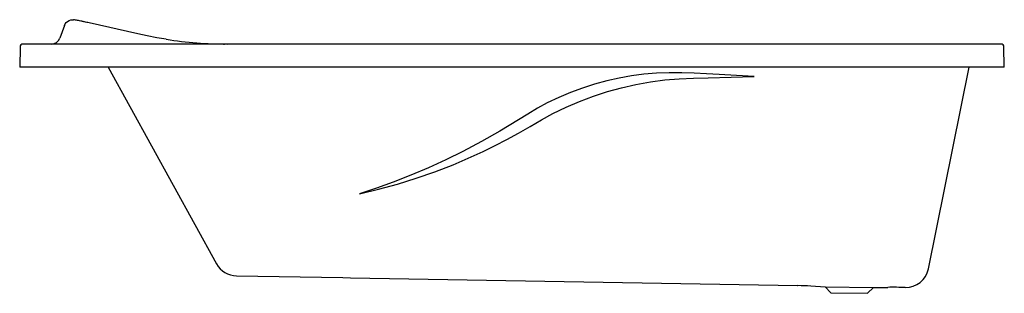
# Model space of a CAD drawing. Header units: millimetres. Extents: x 0 to 1.7, y -0.39 to 0.08.
import ezdxf

# ---------------------------------------------------------------- set-up
doc = ezdxf.new("R2010")
doc.units = ezdxf.units.MM
doc.layers.add('BLOCKS', color=3, linetype='Continuous')

msp = doc.modelspace()

# ---------------------------------------------------------------- linework, layer by layer
at = {"layer": 'BLOCKS', "linetype": 'Continuous'}
for p, q in [((0.0774, 0.0721), (0.0693, 0.0499)), ((0.096, 0.0814), (0.0958, 0.0815)), ((0.2041, 0.0574), (0.1203, 0.0764)), ((0.0006, 0.0351), (0, 0)), ((1.6958, 0.04), (0.0056, 0.04)), ((1.7014, 0), (1.7008, 0.0351)), ((0.005, 0), (0, 0)), ((1.6964, 0), (0.005, 0)), ((0.1526, 0), (0.3403, -0.3399)), ((1.5702, -0.3486), (1.6406, 0)), ((1.7014, 0), (1.6964, 0)), ((0.3746, -0.3605), (0.5582, -0.3637)), ((0.5582, -0.3637), (0.5716, -0.364)), ((0.5716, -0.364), (1.3438, -0.3774)), ((1.3438, -0.3774), (1.3438, -0.3774)), ((1.3438, -0.3774), (1.3445, -0.3775)), ((1.3671, -0.3781), (1.3918, -0.3794)), ((1.3918, -0.3794), (1.4017, -0.3897)), ((1.3918, -0.3794), (1.4752, -0.3809)), ((1.4017, -0.3897), (1.465, -0.3908)), ((1.465, -0.3908), (1.4752, -0.3809)), ((1.4752, -0.3809), (1.4999, -0.3805))]:
    msp.add_line(p, q, dxfattribs=at)
at = {"layer": 'BLOCKS', "linetype": 'Continuous', "flags": 128}
for points in [[(0.0774, 0.0721), (0.0786, 0.0747), (0.0804, 0.0771), (0.0826, 0.0791), (0.0854, 0.0807), (0.0884, 0.0817), (0.0915, 0.082), (0.0932, 0.0819)], [(0.1203, 0.0764), (0.1175, 0.077), (0.1159, 0.0774), (0.1138, 0.0779), (0.1122, 0.0782), (0.1109, 0.0785), (0.1097, 0.0788), (0.1086, 0.079), (0.1075, 0.0792), (0.1056, 0.0796), (0.1036, 0.08), (0.1016, 0.0804), (0.0999, 0.0807), (0.0981, 0.081), (0.0964, 0.0814), (0.0949, 0.0816), (0.0941, 0.0818), (0.0932, 0.0819)], [(0.2532, 0.0481), (0.2367, 0.0508), (0.2203, 0.0539), (0.2041, 0.0574)], [(0.3522, 0.04), (0.3534, 0.04), (0.3538, 0.04), (0.3539, 0.04), (0.3539, 0.04), (0.3539, 0.04), (0.3539, 0.04), (0.3539, 0.04), (0.3539, 0.04)], [(0.5872, -0.2189), (0.6201, -0.211), (0.6528, -0.202), (0.6852, -0.192), (0.7172, -0.1808), (0.7489, -0.1686), (0.7802, -0.1552), (0.8011, -0.1456), (0.8217, -0.1355), (0.842, -0.1249), (0.8621, -0.1138), (0.8819, -0.1023), (0.9014, -0.0909), (0.9212, -0.0802), (0.9442, -0.0691), (0.9676, -0.0591), (0.9915, -0.0501), (1.0156, -0.0422), (1.0402, -0.0355), (1.0649, -0.0298), (1.0899, -0.0254), (1.1146, -0.0221), (1.1395, -0.02), (1.1645, -0.019), (1.1897, -0.0184), (1.2295, -0.0173), (1.2693, -0.0162)], [(1.2085, -0.0128), (1.187, -0.0117), (1.1655, -0.0106), (1.1439, -0.0096), (1.1221, -0.0096), (1.1002, -0.0105), (1.0785, -0.0124), (1.057, -0.0152), (1.0356, -0.019), (1.0143, -0.0237), (0.9933, -0.0294), (0.9724, -0.0361), (0.9518, -0.0438), (0.9315, -0.0524), (0.9117, -0.0619), (0.8946, -0.0711), (0.8779, -0.081), (0.8619, -0.0911), (0.846, -0.1008), (0.8299, -0.1104), (0.798, -0.1284), (0.7656, -0.1456), (0.7362, -0.1601), (0.7064, -0.1739), (0.6761, -0.1868), (0.6453, -0.199)], [(1.2693, -0.0162), (1.2389, -0.0145), (1.2085, -0.0128)], [(0.6453, -0.199), (0.6165, -0.2093), (0.5872, -0.2189)]]:
    msp.add_lwpolyline(points, dxfattribs=at)
at = {"layer": 'BLOCKS', "linetype": 'Continuous'}
for centre, radius, start, end in [((0.0056, 0.035), 0.005, 90, 179), ((0.0552, 0.055), 0.015, 270, 340), ((0.3592, 0.74), 0.7, 261.2871, 270), ((1.6958, 0.035), 0.005, 1, 90), ((0.3753, -0.3205), 0.04, 208.9085, 269), ((1.531, -0.3407), 0.04, 269, 348.5899), ((1.339, -0.9215), 0.544, 87.0442, 89.4226), ((1.5101, -1.0503), 0.6699, 88.2679, 90.8702)]:
    msp.add_arc(centre, radius, start, end, dxfattribs=at)

doc.saveas('drawing.dxf')
